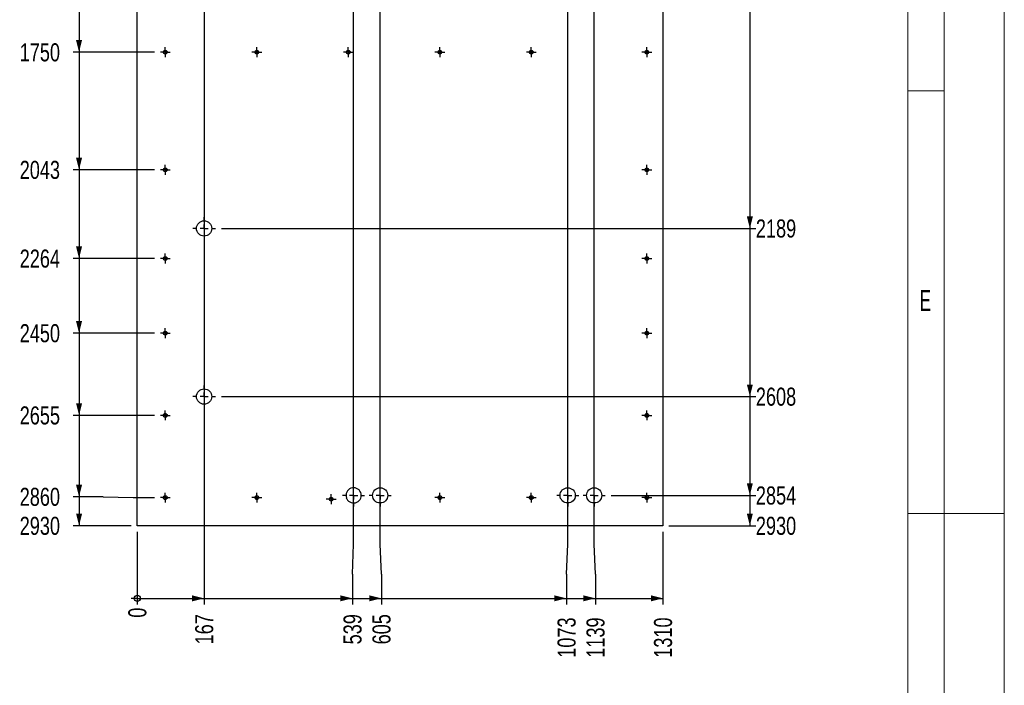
# Model space of a CAD drawing. Header units: millimetres. Extents: x 0 to 841, y 0 to 594.
# Tile 98 of 102: x 677 to 841, y 268 to 379. Entities that reach past the tile are written whole.
import ezdxf

# ---------------------------------------------------------------- set-up
doc = ezdxf.new("R2010")
doc.units = ezdxf.units.MM
doc.linetypes.add('CENTERX2', pattern=[20.32, 12.7, -2.54, 2.54, -2.54])
for name, color, linetype in [('COTES', 1, 'Continuous'), ('NOTES', 6, 'Continuous'), ('TRAIT-MIXTES', 3, 'CENTERX2')]:
    doc.layers.add(name, color=color, linetype=linetype)
doc.layers.add('TRAIT-FORT', color=4, linetype='Continuous', lineweight=25)
doc.styles.add('SLDTEXTSTYLE0', font='TXT', dxfattribs={"width": 0.75})
doc.styles.add('SLDTEXTSTYLE3', font='TXT', dxfattribs={"width": 0.605})
doc.dimstyles.new('SLDDIMSTYLE2', dxfattribs={"dimtxt": 3, "dimasz": 0.333333, "dimexe": 0, "dimexo": 0.0625, "dimgap": 0.75, "dimtad": 0, "dimtih": 1, "dimtoh": 1, "dimdec": 0, "dimlfac": 15, "dimrnd": 1e-09, "dimdsep": 46, "dimtxsty": 'SLDTEXTSTYLE0', "dimblk1": 'ORIGIN', "dimblk2": 'ORIGIN', "dimsah": 1, "dimcen": 0.09, "dimadec": 0, "dimazin": 2, "dimtfac": 1, "dimtdec": 0, "dimtofl": 0, "dimtmove": 0, "dimatfit": 3, "dimldrblk": 'ORIGIN', "dimfxl": 1, "dimfrac": 2, "dimtolj": 1, "dimtzin": 12, "dimarcsym": 0})
doc.dimstyles.new('SLDDIMSTYLE3', dxfattribs={"dimtxt": 3, "dimasz": 2, "dimexe": 0, "dimexo": 0.0625, "dimgap": 0.75, "dimtad": 0, "dimtih": 1, "dimtoh": 1, "dimdec": 0, "dimlfac": 15, "dimrnd": 1e-09, "dimzin": 12, "dimdsep": 46, "dimtxsty": 'SLDTEXTSTYLE0', "dimsah": 1, "dimcen": 0.09, "dimadec": 0, "dimazin": 3, "dimtfac": 1, "dimtdec": 0, "dimtofl": 0, "dimtmove": 0, "dimatfit": 3, "dimfxl": 1, "dimfrac": 2, "dimtolj": 1, "dimtzin": 12, "dimarcsym": 0})

# ---------------------------------------------------------------- blocks, each defined once
blk = doc.blocks.new('_D_319')
at = {"layer": 'COTES', "color": 1, "transparency": 16777216}
for p, q in [((687.29, 383.52), (687.29, 373.59)), ((699.8, 373.59), (686.29, 373.59))]:
    blk.add_line(p, q, dxfattribs=at)
blk.add_solid([(687.29, 373.59), (687.79, 375.59), (686.79, 375.59)], dxfattribs=at)
at = {"layer": 'COTES', "color": 1, "transparency": 16777216, "insert": (677.43, 375.07), "char_height": 3, "attachment_point": 1, "style": 'SLDTEXTSTYLE0'}
blk.add_mtext('1750', dxfattribs=at)
blk = doc.blocks.new('_D_320')
at = {"layer": 'COTES', "color": 1, "transparency": 16777216}
for p, q in [((687.29, 373.59), (687.29, 354.05)), ((699.8, 354.05), (686.29, 354.05))]:
    blk.add_line(p, q, dxfattribs=at)
blk.add_solid([(687.29, 354.05), (687.79, 356.05), (686.79, 356.05)], dxfattribs=at)
at = {"layer": 'COTES', "color": 1, "transparency": 16777216, "insert": (677.43, 355.54), "char_height": 3, "attachment_point": 1, "style": 'SLDTEXTSTYLE0'}
blk.add_mtext('2043', dxfattribs=at)
blk = doc.blocks.new('_D_321')
at = {"layer": 'COTES', "color": 1, "transparency": 16777216}
for p, q in [((687.29, 354.05), (687.29, 339.32)), ((699.8, 339.32), (686.29, 339.32))]:
    blk.add_line(p, q, dxfattribs=at)
blk.add_solid([(687.29, 339.32), (687.79, 341.32), (686.79, 341.32)], dxfattribs=at)
at = {"layer": 'COTES', "color": 1, "transparency": 16777216, "insert": (677.43, 340.8), "char_height": 3, "attachment_point": 1, "style": 'SLDTEXTSTYLE0'}
blk.add_mtext('2264', dxfattribs=at)
blk = doc.blocks.new('_D_322')
at = {"layer": 'COTES', "color": 1, "transparency": 16777216}
for p, q in [((687.29, 339.32), (687.29, 326.92)), ((699.8, 326.92), (686.29, 326.92))]:
    blk.add_line(p, q, dxfattribs=at)
blk.add_solid([(687.29, 326.92), (687.79, 328.92), (686.79, 328.92)], dxfattribs=at)
at = {"layer": 'COTES', "color": 1, "transparency": 16777216, "insert": (677.43, 328.4), "char_height": 3, "attachment_point": 1, "style": 'SLDTEXTSTYLE0'}
blk.add_mtext('2450', dxfattribs=at)
blk = doc.blocks.new('_D_323')
at = {"layer": 'COTES', "color": 1, "transparency": 16777216}
for p, q in [((687.29, 326.92), (687.29, 313.25)), ((699.8, 313.25), (686.29, 313.25))]:
    blk.add_line(p, q, dxfattribs=at)
blk.add_solid([(687.29, 313.25), (687.79, 315.25), (686.79, 315.25)], dxfattribs=at)
at = {"layer": 'COTES', "color": 1, "transparency": 16777216, "insert": (677.43, 314.74), "char_height": 3, "attachment_point": 1, "style": 'SLDTEXTSTYLE0'}
blk.add_mtext('2655', dxfattribs=at)
blk = doc.blocks.new('_D_324')
at = {"layer": 'COTES', "color": 1, "transparency": 16777216}
for p, q in [((687.29, 313.25), (687.29, 299.73)), ((691.29, 299.73), (686.29, 299.73)), ((691.29, 299.73), (696.29, 299.59)), ((696.29, 299.59), (699.8, 299.59))]:
    blk.add_line(p, q, dxfattribs=at)
blk.add_solid([(687.29, 299.73), (687.79, 301.73), (686.79, 301.73)], dxfattribs=at)
at = {"layer": 'COTES', "color": 1, "transparency": 16777216, "insert": (677.43, 301.22), "char_height": 3, "attachment_point": 1, "style": 'SLDTEXTSTYLE0'}
blk.add_mtext('2860', dxfattribs=at)
blk = doc.blocks.new('_D_325')
at = {"layer": 'COTES', "color": 1, "transparency": 16777216}
for p, q in [((687.29, 299.73), (687.29, 294.92)), ((695.96, 294.92), (686.29, 294.92))]:
    blk.add_line(p, q, dxfattribs=at)
blk.add_solid([(687.29, 294.92), (687.79, 296.92), (686.79, 296.92)], dxfattribs=at)
at = {"layer": 'COTES', "color": 1, "transparency": 16777216, "insert": (677.43, 296.4), "char_height": 3, "attachment_point": 1, "style": 'SLDTEXTSTYLE0'}
blk.add_mtext('2930', dxfattribs=at)
blk = doc.blocks.new('_D_330')
at = {"layer": 'COTES', "color": 1, "transparency": 16777216}
for p, q in [((798.73, 391.72), (798.73, 344.31)), ((710.93, 344.31), (799.73, 344.31))]:
    blk.add_line(p, q, dxfattribs=at)
blk.add_solid([(798.73, 344.31), (799.23, 346.31), (798.23, 346.31)], dxfattribs=at)
at = {"layer": 'COTES', "color": 1, "transparency": 16777216, "insert": (799.73, 345.8), "char_height": 3, "attachment_point": 1, "style": 'SLDTEXTSTYLE0'}
blk.add_mtext('2189', dxfattribs=at)
blk = doc.blocks.new('_D_331')
at = {"layer": 'COTES', "color": 1, "transparency": 16777216}
for p, q in [((798.73, 344.31), (798.73, 316.37)), ((710.93, 316.37), (799.73, 316.37))]:
    blk.add_line(p, q, dxfattribs=at)
blk.add_solid([(798.73, 316.37), (799.23, 318.37), (798.23, 318.37)], dxfattribs=at)
at = {"layer": 'COTES', "color": 1, "transparency": 16777216, "insert": (799.73, 317.86), "char_height": 3, "attachment_point": 1, "style": 'SLDTEXTSTYLE0'}
blk.add_mtext('2608', dxfattribs=at)
blk = doc.blocks.new('_D_332')
at = {"layer": 'COTES', "color": 1, "transparency": 16777216}
for p, q in [((798.73, 316.37), (798.73, 299.96)), ((775.7, 299.96), (799.73, 299.96))]:
    blk.add_line(p, q, dxfattribs=at)
blk.add_solid([(798.73, 299.96), (799.23, 301.96), (798.23, 301.96)], dxfattribs=at)
at = {"layer": 'COTES', "color": 1, "transparency": 16777216, "insert": (799.73, 301.44), "char_height": 3, "attachment_point": 1, "style": 'SLDTEXTSTYLE0'}
blk.add_mtext('2854', dxfattribs=at)
blk = doc.blocks.new('_D_333')
at = {"layer": 'COTES', "color": 1, "transparency": 16777216}
for p, q in [((798.73, 299.96), (798.73, 294.92)), ((785.29, 294.92), (799.73, 294.92))]:
    blk.add_line(p, q, dxfattribs=at)
blk.add_solid([(798.73, 294.92), (799.23, 296.92), (798.23, 296.92)], dxfattribs=at)
at = {"layer": 'COTES', "color": 1, "transparency": 16777216, "insert": (799.73, 296.4), "char_height": 3, "attachment_point": 1, "style": 'SLDTEXTSTYLE0'}
blk.add_mtext('2930', dxfattribs=at)
blk = doc.blocks.new('_ORIGIN')
at = {"color": 0, "linetype": 'ByBlock', "lineweight": -2}
blk.add_line((0, 0), (-1, 0), dxfattribs=at)
blk.add_circle((0, 0), 0.5, dxfattribs=at)
blk = doc.blocks.new('_D_334')
at = {"layer": 'COTES', "color": 1, "transparency": 16777216}
blk.add_line((696.96, 293.92), (696.96, 281.85), dxfattribs=at)
blk.add_blockref('_ORIGIN', (696.96, 282.85), dxfattribs=at)
at = {"layer": 'COTES', "color": 1, "transparency": 16777216, "insert": (695.47, 279.63), "char_height": 3, "attachment_point": 1, "rotation": 90, "style": 'SLDTEXTSTYLE0'}
blk.add_mtext('0', dxfattribs=at)
blk = doc.blocks.new('_D_335')
at = {"layer": 'COTES', "color": 1, "transparency": 16777216}
for p, q in [((708.07, 470.87), (708.07, 281.85)), ((696.96, 282.85), (708.07, 282.85))]:
    blk.add_line(p, q, dxfattribs=at)
blk.add_solid([(708.07, 282.85), (706.07, 283.35), (706.07, 282.35)], dxfattribs=at)
at = {"layer": 'COTES', "color": 1, "transparency": 16777216, "insert": (706.58, 275.2), "char_height": 3, "attachment_point": 1, "rotation": 90, "style": 'SLDTEXTSTYLE0'}
blk.add_mtext('167', dxfattribs=at)
blk = doc.blocks.new('_D_336')
at = {"layer": 'COTES', "color": 1, "transparency": 16777216}
for p, q in [((732.91, 291.85), (732.91, 482.12)), ((732.7, 286.85), (732.91, 291.85)), ((732.7, 286.85), (732.7, 281.85)), ((708.07, 282.85), (732.7, 282.85))]:
    blk.add_line(p, q, dxfattribs=at)
blk.add_solid([(732.7, 282.85), (730.7, 283.35), (730.7, 282.35)], dxfattribs=at)
at = {"layer": 'COTES', "color": 1, "transparency": 16777216, "insert": (731.22, 275.2), "char_height": 3, "attachment_point": 1, "rotation": 90, "style": 'SLDTEXTSTYLE0'}
blk.add_mtext('539', dxfattribs=at)
blk = doc.blocks.new('_D_337')
at = {"layer": 'COTES', "color": 1, "transparency": 16777216}
for p, q in [((737.31, 291.85), (737.31, 482.12)), ((737.51, 286.85), (737.31, 291.85)), ((737.51, 286.85), (737.51, 281.85)), ((732.7, 282.85), (737.51, 282.85))]:
    blk.add_line(p, q, dxfattribs=at)
blk.add_solid([(737.51, 282.85), (735.51, 283.35), (735.51, 282.35)], dxfattribs=at)
at = {"layer": 'COTES', "color": 1, "transparency": 16777216, "insert": (736.03, 275.2), "char_height": 3, "attachment_point": 1, "rotation": 90, "style": 'SLDTEXTSTYLE0'}
blk.add_mtext('605', dxfattribs=at)
blk = doc.blocks.new('_D_338')
at = {"layer": 'COTES', "color": 1, "transparency": 16777216}
for p, q in [((768.47, 291.85), (768.47, 482.12)), ((768.26, 286.85), (768.47, 291.85)), ((768.26, 286.85), (768.26, 281.85)), ((737.51, 282.85), (768.26, 282.85))]:
    blk.add_line(p, q, dxfattribs=at)
blk.add_solid([(768.26, 282.85), (766.26, 283.35), (766.26, 282.35)], dxfattribs=at)
at = {"layer": 'COTES', "color": 1, "transparency": 16777216, "insert": (766.78, 272.98), "char_height": 3, "attachment_point": 1, "rotation": 90, "style": 'SLDTEXTSTYLE0'}
blk.add_mtext('1073', dxfattribs=at)
blk = doc.blocks.new('_D_339')
at = {"layer": 'COTES', "color": 1, "transparency": 16777216}
for p, q in [((772.87, 291.85), (772.87, 482.12)), ((773.07, 286.85), (772.87, 291.85)), ((773.07, 286.85), (773.07, 281.85)), ((768.26, 282.85), (773.07, 282.85))]:
    blk.add_line(p, q, dxfattribs=at)
blk.add_solid([(773.07, 282.85), (771.07, 283.35), (771.07, 282.35)], dxfattribs=at)
at = {"layer": 'COTES', "color": 1, "transparency": 16777216, "insert": (771.59, 272.98), "char_height": 3, "attachment_point": 1, "rotation": 90, "style": 'SLDTEXTSTYLE0'}
blk.add_mtext('1139', dxfattribs=at)
blk = doc.blocks.new('_D_340')
at = {"layer": 'COTES', "color": 1, "transparency": 16777216}
for p, q in [((784.29, 293.92), (784.29, 281.85)), ((773.07, 282.85), (784.29, 282.85))]:
    blk.add_line(p, q, dxfattribs=at)
blk.add_solid([(784.29, 282.85), (782.29, 283.35), (782.29, 282.35)], dxfattribs=at)
at = {"layer": 'COTES', "color": 1, "transparency": 16777216, "insert": (782.8, 272.98), "char_height": 3, "attachment_point": 1, "rotation": 90, "style": 'SLDTEXTSTYLE0'}
blk.add_mtext('1310', dxfattribs=at)
blk = doc.blocks.new('SW_CENTERMARKSYMBOL_228')
at = {"layer": 'TRAIT-MIXTES', "color": 0}
for p, q in [((-0.67, 0), (-0.82, 0)), ((0, 0), (-0.67, 0)), ((0, 0.67), (0, 0.82)), ((0, 0), (0, 0.67)), ((0, 0), (0, -0.67)), ((0, 0), (0.67, 0)), ((0.67, 0), (0.82, 0)), ((0, -0.67), (0, -0.82))]:
    blk.add_line(p, q, dxfattribs=at)
blk = doc.blocks.new('SW_CENTERMARKSYMBOL_229')
at = {"layer": 'TRAIT-MIXTES', "color": 0}
for p, q in [((-0.67, 0), (-0.82, 0)), ((0, 0), (-0.67, 0)), ((0, 0.67), (0, 0.82)), ((0, 0), (0, 0.67)), ((0, 0), (0, -0.67)), ((0, 0), (0.67, 0)), ((0.67, 0), (0.82, 0)), ((0, -0.67), (0, -0.82))]:
    blk.add_line(p, q, dxfattribs=at)
blk = doc.blocks.new('SW_CENTERMARKSYMBOL_230')
at = {"layer": 'TRAIT-MIXTES', "color": 0}
for p, q in [((-0.67, 0), (-0.82, 0)), ((0, 0), (-0.67, 0)), ((0, 0.67), (0, 0.82)), ((0, 0), (0, 0.67)), ((0, 0), (0, -0.67)), ((0, 0), (0.67, 0)), ((0.67, 0), (0.82, 0)), ((0, -0.67), (0, -0.82))]:
    blk.add_line(p, q, dxfattribs=at)
blk = doc.blocks.new('SW_CENTERMARKSYMBOL_231')
at = {"layer": 'TRAIT-MIXTES', "color": 0}
for p, q in [((-0.67, 0), (-0.82, 0)), ((0, 0), (-0.67, 0)), ((0, 0.67), (0, 0.82)), ((0, 0), (0, 0.67)), ((0, 0), (0, -0.67)), ((0, 0), (0.67, 0)), ((0.67, 0), (0.82, 0)), ((0, -0.67), (0, -0.82))]:
    blk.add_line(p, q, dxfattribs=at)
blk = doc.blocks.new('SW_CENTERMARKSYMBOL_232')
at = {"layer": 'TRAIT-MIXTES', "color": 0}
for p, q in [((-0.67, 0), (-0.82, 0)), ((0, 0), (-0.67, 0)), ((0, 0.67), (0, 0.82)), ((0, 0), (0, 0.67)), ((0, 0), (0, -0.67)), ((0, 0), (0.67, 0)), ((0.67, 0), (0.82, 0)), ((0, -0.67), (0, -0.82))]:
    blk.add_line(p, q, dxfattribs=at)
blk = doc.blocks.new('SW_CENTERMARKSYMBOL_233')
at = {"layer": 'TRAIT-MIXTES', "color": 0}
for p, q in [((-0.67, 0), (-0.82, 0)), ((0, 0), (-0.67, 0)), ((0, 0.67), (0, 0.82)), ((0, 0), (0, 0.67)), ((0, 0), (0, -0.67)), ((0, 0), (0.67, 0)), ((0.67, 0), (0.82, 0)), ((0, -0.67), (0, -0.82))]:
    blk.add_line(p, q, dxfattribs=at)
blk = doc.blocks.new('SW_CENTERMARKSYMBOL_234')
at = {"layer": 'TRAIT-MIXTES', "color": 0}
for p, q in [((-0.67, 0), (-0.82, 0)), ((0, 0), (-0.67, 0)), ((0, 0.67), (0, 0.82)), ((0, 0), (0, 0.67)), ((0, 0), (0, -0.67)), ((0, 0), (0.67, 0)), ((0.67, 0), (0.82, 0)), ((0, -0.67), (0, -0.82))]:
    blk.add_line(p, q, dxfattribs=at)
blk = doc.blocks.new('SW_CENTERMARKSYMBOL_235')
at = {"layer": 'TRAIT-MIXTES', "color": 0}
for p, q in [((-0.67, 0), (-0.82, 0)), ((0, 0), (-0.67, 0)), ((0, 0.67), (0, 0.82)), ((0, 0), (0, 0.67)), ((0, 0), (0, -0.67)), ((0, 0), (0.67, 0)), ((0.67, 0), (0.82, 0)), ((0, -0.67), (0, -0.82))]:
    blk.add_line(p, q, dxfattribs=at)
blk = doc.blocks.new('SW_CENTERMARKSYMBOL_236')
at = {"layer": 'TRAIT-MIXTES', "color": 0}
for p, q in [((-0.67, 0), (-0.82, 0)), ((0, 0), (-0.67, 0)), ((0, 0.67), (0, 0.82)), ((0, 0), (0, 0.67)), ((0, 0), (0, -0.67)), ((0, 0), (0.67, 0)), ((0.67, 0), (0.82, 0)), ((0, -0.67), (0, -0.82))]:
    blk.add_line(p, q, dxfattribs=at)
blk = doc.blocks.new('SW_CENTERMARKSYMBOL_251')
at = {"layer": 'TRAIT-MIXTES', "color": 0}
for p, q in [((-0.67, 0), (-0.82, 0)), ((0, 0), (-0.67, 0)), ((0, 0.67), (0, 0.82)), ((0, 0), (0, 0.67)), ((0, 0), (0, -0.67)), ((0, 0), (0.67, 0)), ((0.67, 0), (0.82, 0)), ((0, -0.67), (0, -0.82))]:
    blk.add_line(p, q, dxfattribs=at)
blk = doc.blocks.new('SW_CENTERMARKSYMBOL_252')
at = {"layer": 'TRAIT-MIXTES', "color": 0}
for p, q in [((-0.67, 0), (-0.82, 0)), ((0, 0), (-0.67, 0)), ((0, 0.67), (0, 0.82)), ((0, 0), (0, 0.67)), ((0, 0), (0, -0.67)), ((0, 0), (0.67, 0)), ((0.67, 0), (0.82, 0)), ((0, -0.67), (0, -0.82))]:
    blk.add_line(p, q, dxfattribs=at)
blk = doc.blocks.new('SW_CENTERMARKSYMBOL_253')
at = {"layer": 'TRAIT-MIXTES', "color": 0}
for p, q in [((-0.67, 0), (-0.82, 0)), ((0, 0), (-0.67, 0)), ((0, 0.67), (0, 0.82)), ((0, 0), (0, 0.67)), ((0, 0), (0, -0.67)), ((0, 0), (0.67, 0)), ((0.67, 0), (0.82, 0)), ((0, -0.67), (0, -0.82))]:
    blk.add_line(p, q, dxfattribs=at)
blk = doc.blocks.new('SW_CENTERMARKSYMBOL_255')
at = {"layer": 'TRAIT-MIXTES', "color": 0}
for p, q in [((-0.67, 0), (-0.82, 0)), ((0, 0), (-0.67, 0)), ((0, 0.67), (0, 0.82)), ((0, 0), (0, 0.67)), ((0, 0), (0, -0.67)), ((0, 0), (0.67, 0)), ((0.67, 0), (0.82, 0)), ((0, -0.67), (0, -0.82))]:
    blk.add_line(p, q, dxfattribs=at)
blk = doc.blocks.new('SW_CENTERMARKSYMBOL_256')
at = {"layer": 'TRAIT-MIXTES', "color": 0}
for p, q in [((-0.67, 0), (-0.82, 0)), ((0, 0), (-0.67, 0)), ((0, 0.67), (0, 0.82)), ((0, 0), (0, 0.67)), ((0, 0), (0, -0.67)), ((0, 0), (0.67, 0)), ((0.67, 0), (0.82, 0)), ((0, -0.67), (0, -0.82))]:
    blk.add_line(p, q, dxfattribs=at)
blk = doc.blocks.new('SW_CENTERMARKSYMBOL_257')
at = {"layer": 'TRAIT-MIXTES', "color": 0}
for p, q in [((-0.67, 0), (-0.82, 0)), ((0, 0), (-0.67, 0)), ((0, 0.67), (0, 0.82)), ((0, 0), (0, 0.67)), ((0, 0), (0, -0.67)), ((0, 0), (0.67, 0)), ((0.67, 0), (0.82, 0)), ((0, -0.67), (0, -0.82))]:
    blk.add_line(p, q, dxfattribs=at)
blk = doc.blocks.new('SW_CENTERMARKSYMBOL_258')
at = {"layer": 'TRAIT-MIXTES', "color": 0}
for p, q in [((-0.67, 0), (-0.82, 0)), ((0, 0), (-0.67, 0)), ((0, 0.67), (0, 0.82)), ((0, 0), (0, 0.67)), ((0, 0), (0, -0.67)), ((0, 0), (0.67, 0)), ((0.67, 0), (0.82, 0)), ((0, -0.67), (0, -0.82))]:
    blk.add_line(p, q, dxfattribs=at)
blk = doc.blocks.new('SW_CENTERMARKSYMBOL_259')
at = {"layer": 'TRAIT-MIXTES', "color": 0}
for p, q in [((-0.67, 0), (-0.82, 0)), ((0, 0), (-0.67, 0)), ((0, 0.67), (0, 0.82)), ((0, 0), (0, 0.67)), ((0, 0), (0, -0.67)), ((0, 0), (0.67, 0)), ((0.67, 0), (0.82, 0)), ((0, -0.67), (0, -0.82))]:
    blk.add_line(p, q, dxfattribs=at)
blk = doc.blocks.new('SW_CENTERMARKSYMBOL_260')
at = {"layer": 'TRAIT-MIXTES', "color": 0}
for p, q in [((-0.67, 0), (-0.82, 0)), ((0, 0), (-0.67, 0)), ((0, 0.67), (0, 0.82)), ((0, 0), (0, 0.67)), ((0, 0), (0, -0.67)), ((0, 0), (0.67, 0)), ((0.67, 0), (0.82, 0)), ((0, -0.67), (0, -0.82))]:
    blk.add_line(p, q, dxfattribs=at)
blk = doc.blocks.new('SW_CENTERMARKSYMBOL_261')
at = {"layer": 'TRAIT-MIXTES', "color": 0}
for p, q in [((-0.67, 0), (-0.82, 0)), ((0, 0), (-0.67, 0)), ((0, 0.67), (0, 0.82)), ((0, 0), (0, 0.67)), ((0, 0), (0, -0.67)), ((0, 0), (0.67, 0)), ((0.67, 0), (0.82, 0)), ((0, -0.67), (0, -0.82))]:
    blk.add_line(p, q, dxfattribs=at)
blk = doc.blocks.new('SW_CENTERMARKSYMBOL_273')
at = {"layer": 'TRAIT-MIXTES', "color": 0}
for p, q in [((0, 1.33), (0, 1.87)), ((-1.33, 0), (-1.87, 0)), ((0, 0), (-0.67, 0)), ((0, 0), (0, 0.67)), ((0, 0), (0, -0.67)), ((0, 0), (0.67, 0)), ((1.33, 0), (1.87, 0)), ((0, -1.33), (0, -1.87))]:
    blk.add_line(p, q, dxfattribs=at)
blk = doc.blocks.new('SW_CENTERMARKSYMBOL_274')
at = {"layer": 'TRAIT-MIXTES', "color": 0}
for p, q in [((0, 1.33), (0, 1.87)), ((-1.33, 0), (-1.87, 0)), ((0, 0), (-0.67, 0)), ((0, 0), (0, 0.67)), ((0, 0), (0, -0.67)), ((0, 0), (0.67, 0)), ((1.33, 0), (1.87, 0)), ((0, -1.33), (0, -1.87))]:
    blk.add_line(p, q, dxfattribs=at)
blk = doc.blocks.new('SW_CENTERMARKSYMBOL_275')
at = {"layer": 'TRAIT-MIXTES', "color": 0}
for p, q in [((0, 1.33), (0, 1.83)), ((-1.33, 0), (-1.83, 0)), ((0, 0), (-0.67, 0)), ((0, 0), (0, 0.67)), ((0, 0), (0, -0.67)), ((0, 0), (0.67, 0)), ((1.33, 0), (1.83, 0)), ((0, -1.33), (0, -1.83))]:
    blk.add_line(p, q, dxfattribs=at)
blk = doc.blocks.new('SW_CENTERMARKSYMBOL_276')
at = {"layer": 'TRAIT-MIXTES', "color": 0}
for p, q in [((0, 1.33), (0, 1.83)), ((-1.33, 0), (-1.83, 0)), ((0, 0), (-0.67, 0)), ((0, 0), (0, 0.67)), ((0, 0), (0, -0.67)), ((0, 0), (0.67, 0)), ((1.33, 0), (1.83, 0)), ((0, -1.33), (0, -1.83))]:
    blk.add_line(p, q, dxfattribs=at)
blk = doc.blocks.new('SW_CENTERMARKSYMBOL_277')
at = {"layer": 'TRAIT-MIXTES', "color": 0}
for p, q in [((0, 1.33), (0, 1.83)), ((-1.33, 0), (-1.83, 0)), ((0, 0), (-0.67, 0)), ((0, 0), (0, 0.67)), ((0, 0), (0, -0.67)), ((0, 0), (0.67, 0)), ((1.33, 0), (1.83, 0)), ((0, -1.33), (0, -1.83))]:
    blk.add_line(p, q, dxfattribs=at)
blk = doc.blocks.new('SW_CENTERMARKSYMBOL_278')
at = {"layer": 'TRAIT-MIXTES', "color": 0}
for p, q in [((0, 1.33), (0, 1.83)), ((-1.33, 0), (-1.83, 0)), ((0, 0), (-0.67, 0)), ((0, 0), (0, 0.67)), ((0, 0), (0, -0.67)), ((0, 0), (0.67, 0)), ((1.33, 0), (1.83, 0)), ((0, -1.33), (0, -1.83))]:
    blk.add_line(p, q, dxfattribs=at)

msp = doc.modelspace()

# ---------------------------------------------------------------- linework, layer by layer
at = {"color": 7, "linetype": 'Continuous', "lineweight": 18}
for p, q in [((841.00104, -0.05693), (841.00104, 593.94307)), ((831.00104, 9.94307), (831.00104, 583.94307)), ((825.00104, 15.94307), (825.00104, 577.94307)), ((831.00104, 367.19307), (825.00104, 367.19307)), ((831.00104, 296.94307), (825.00104, 296.94307)), ((841.00104, 296.94307), (831.00104, 296.94307))]:
    msp.add_line(p, q, dxfattribs=at)
at = {"layer": 'TRAIT-FORT', "color": 4, "linetype": 'Continuous', "lineweight": 25}
for p, q in [((696.9556, 294.91898), (696.9556, 490.25232)), ((784.2876, 490.25232), (784.2876, 294.91898)), ((784.2876, 294.91898), (696.9556, 294.91898))]:
    msp.add_line(p, q, dxfattribs=at)
for centre, radius in [((701.62093, 373.58565), 0.31333), ((701.62093, 373.58565), 0.15), ((716.82093, 373.58565), 0.31333), ((716.82093, 373.58565), 0.15), ((732.02093, 373.58565), 0.31333), ((732.02093, 373.58565), 0.15), ((747.22093, 373.58565), 0.31333), ((747.22093, 373.58565), 0.15), ((762.42093, 373.58565), 0.31333), ((762.42093, 373.58565), 0.15), ((781.62093, 373.58565), 0.31333), ((781.62093, 373.58565), 0.15), ((701.62093, 354.05232), 0.31333), ((701.62093, 354.05232), 0.15), ((781.62093, 354.05232), 0.31333), ((781.62093, 354.05232), 0.15), ((708.06592, 344.30908), 1.26667), ((701.62093, 339.31898), 0.31333), ((701.62093, 339.31898), 0.15), ((781.62093, 339.31898), 0.31333), ((781.62093, 339.31898), 0.15), ((701.62093, 326.91898), 0.31333), ((781.62093, 326.91898), 0.31333), ((701.62093, 326.91898), 0.15), ((781.62093, 326.91898), 0.15), ((708.06592, 316.36999), 1.26667), ((701.62093, 313.25232), 0.31333), ((701.62093, 313.25232), 0.15), ((781.62093, 313.25232), 0.31333), ((781.62093, 313.25232), 0.15), ((737.30826, 299.95749), 1.26667), ((768.46558, 299.95749), 1.26667), ((772.86825, 299.95749), 1.26667), ((701.62093, 299.58565), 0.31333), ((701.62093, 299.58565), 0.15), ((716.82093, 299.58565), 0.31333), ((716.82093, 299.58565), 0.15), ((729.18138, 299.34039), 0.31333), ((729.18138, 299.34039), 0.15), ((747.22093, 299.58565), 0.31333), ((747.22093, 299.58565), 0.15), ((762.42093, 299.58565), 0.31333), ((762.42093, 299.58565), 0.15), ((781.62093, 299.58565), 0.31333), ((781.62093, 299.58565), 0.15)]:
    msp.add_circle(centre, radius, dxfattribs=at)
for centre, radius, start, end in [((732.90559, 299.95749), 1.26667, 206.0441233, 199.5519022), ((732.02093, 299.58565), 0.31333, 189.5651271, 216.0308984)]:
    msp.add_arc(centre, radius, start, end, dxfattribs=at)
msp.add_open_spline([(731.76754, 299.40134), (731.74651, 299.44437), (731.72799, 299.48845), (731.71196, 299.53358)], degree=3, dxfattribs=at)

# ---------------------------------------------------------------- block references
at = {"layer": 'TRAIT-MIXTES', "color": 3}
for name, p in [('SW_CENTERMARKSYMBOL_261', (701.62093, 373.58565)), ('SW_CENTERMARKSYMBOL_260', (716.82093, 373.58565)), ('SW_CENTERMARKSYMBOL_259', (732.02093, 373.58565)), ('SW_CENTERMARKSYMBOL_258', (747.22093, 373.58565)), ('SW_CENTERMARKSYMBOL_257', (762.42093, 373.58565)), ('SW_CENTERMARKSYMBOL_236', (781.62093, 373.58565)), ('SW_CENTERMARKSYMBOL_235', (701.62093, 354.05232)), ('SW_CENTERMARKSYMBOL_228', (781.62093, 354.05232)), ('SW_CENTERMARKSYMBOL_273', (708.06592, 344.30908)), ('SW_CENTERMARKSYMBOL_234', (701.62093, 339.31898)), ('SW_CENTERMARKSYMBOL_229', (781.62093, 339.31898)), ('SW_CENTERMARKSYMBOL_233', (701.62093, 326.91898)), ('SW_CENTERMARKSYMBOL_230', (781.62093, 326.91898)), ('SW_CENTERMARKSYMBOL_274', (708.06592, 316.36999)), ('SW_CENTERMARKSYMBOL_232', (701.62093, 313.25232)), ('SW_CENTERMARKSYMBOL_231', (781.62093, 313.25232)), ('SW_CENTERMARKSYMBOL_275', (732.90559, 299.95749)), ('SW_CENTERMARKSYMBOL_276', (737.30826, 299.95749)), ('SW_CENTERMARKSYMBOL_277', (768.46558, 299.95749)), ('SW_CENTERMARKSYMBOL_278', (772.86825, 299.95749)), ('SW_CENTERMARKSYMBOL_256', (701.62093, 299.58565)), ('SW_CENTERMARKSYMBOL_255', (716.82093, 299.58565)), ('SW_CENTERMARKSYMBOL_253', (729.18138, 299.34039)), ('SW_CENTERMARKSYMBOL_253', (747.22093, 299.58565)), ('SW_CENTERMARKSYMBOL_252', (762.42093, 299.58565)), ('SW_CENTERMARKSYMBOL_251', (781.62093, 299.58565))]:
    msp.add_blockref(name, p, dxfattribs=at)

# ---------------------------------------------------------------- texts
at = {"layer": 'NOTES', "color": 211, "insert": (826.93437, 334.0687), "char_height": 3.5, "attachment_point": 1, "style": 'SLDTEXTSTYLE3'}
msp.add_mtext('E', dxfattribs=at)

# ---------------------------------------------------------------- dimensions: what is measured, and where the dimension line sits
at = {"layer": 'COTES', "color": 1}
for feature_location, offset, dtype, origin, dimstyle, picture, middle in [((700.80427, 373.58565), (-14.5104, 0), 0, (696.9556, 490.25232), 'SLDDIMSTYLE3', '_D_319', (681.86054, 373.58565)), ((700.80427, 354.05232), (-14.5104, 0), 0, (696.9556, 490.25232), 'SLDDIMSTYLE3', '_D_320', (681.86054, 354.05232)), ((700.80427, 339.31898), (-14.5104, 0), 0, (696.9556, 490.25232), 'SLDDIMSTYLE3', '_D_321', (681.86054, 339.31898)), ((700.80427, 326.91898), (-14.5104, 0), 0, (696.9556, 490.25232), 'SLDDIMSTYLE3', '_D_322', (681.86054, 326.91898)), ((700.80427, 313.25232), (-14.5104, 0), 0, (696.9556, 490.25232), 'SLDDIMSTYLE3', '_D_323', (681.86054, 313.25232)), ((700.80427, 299.58565), (-14.5104, 0.14346), 0, (696.9556, 490.25232), 'SLDDIMSTYLE3', '_D_324', (681.86054, 299.72911)), ((696.9556, 294.91898), (-10.66173, 0), 0, (696.9556, 490.25232), 'SLDDIMSTYLE3', '_D_325', (681.86054, 294.91898)), ((709.93259, 344.30908), (89.79871, 0), 0, (784.2876, 490.25232), 'SLDDIMSTYLE3', '_D_330', (804.16464, 344.30908)), ((709.93259, 316.36999), (89.79871, 0), 0, (784.2876, 490.25232), 'SLDDIMSTYLE3', '_D_331', (804.16464, 316.36999)), ((774.70159, 299.95749), (25.02971, 0), 0, (784.2876, 490.25232), 'SLDDIMSTYLE3', '_D_332', (804.16464, 299.95749)), ((784.2876, 294.91898), (15.4437, 0), 0, (784.2876, 490.25232), 'SLDDIMSTYLE3', '_D_333', (804.16464, 294.91898)), ((732.90559, 483.12078), (-0.20372, -201.27249), 1, (696.9556, 294.91898), 'SLDDIMSTYLE3', '_D_336', (732.70186, 278.52328)), ((737.30826, 483.12078), (0.20372, -201.27249), 1, (696.9556, 294.91898), 'SLDDIMSTYLE3', '_D_337', (737.51199, 278.52328)), ((768.46558, 483.12078), (-0.20372, -201.27249), 1, (696.9556, 294.91898), 'SLDDIMSTYLE3', '_D_338', (768.26185, 277.41495)), ((772.86825, 483.12078), (0.20372, -201.27249), 1, (696.9556, 294.91898), 'SLDDIMSTYLE3', '_D_339', (773.07198, 277.41495)), ((708.06592, 471.86828), (0, -190.02), 1, (696.9556, 294.91898), 'SLDDIMSTYLE3', '_D_335', (708.06592, 278.52328)), ((696.9556010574, 294.9189818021), (0, -13.0706995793), 1, (696.9556010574, 294.9189818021), 'SLDDIMSTYLE2', '_D_334', (696.9556010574, 280.7399488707)), ((784.2876, 294.91898), (0, -13.0707), 1, (696.9556, 294.91898), 'SLDDIMSTYLE3', '_D_340', (784.2876, 277.41495))]:
    dim = msp.add_ordinate_dim(feature_location=feature_location, offset=offset, dtype=dtype, origin=origin, dimstyle=dimstyle, dxfattribs=at)
    dim.commit()
    dim.dimension.update_dxf_attribs({"geometry": picture, "text_midpoint": middle})

doc.saveas('drawing.dxf')
